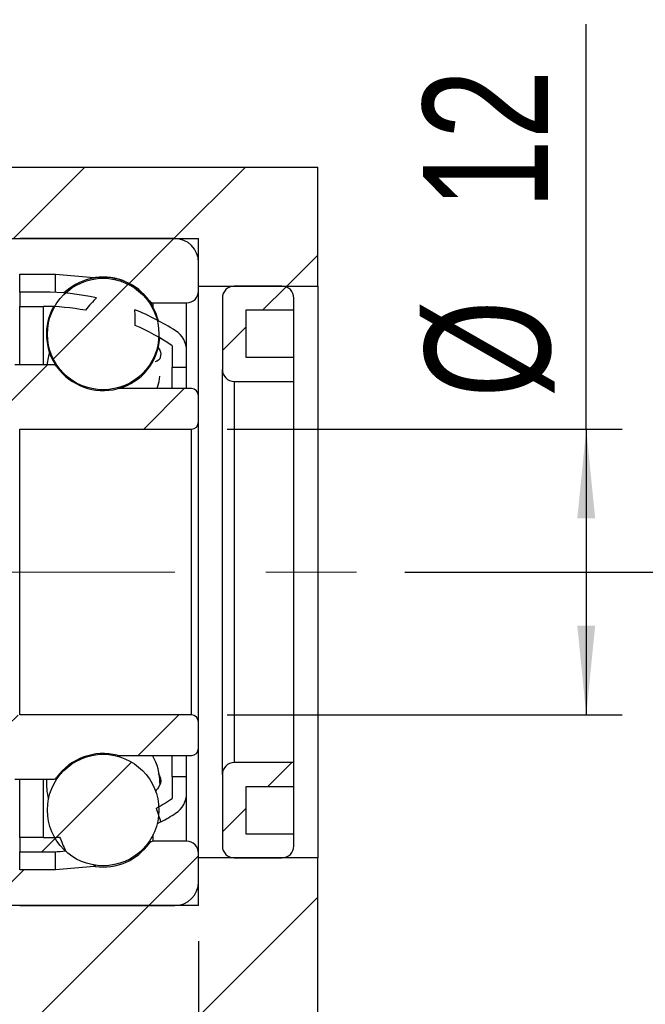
# Model space of a CAD drawing. Header units: millimetres. Extents: x 28 to 295, y 13 to 199.
# Tile 6 of 8: x 252 to 270, y 42 to 69. Entities that reach past the tile are written whole.
import ezdxf

# ---------------------------------------------------------------- set-up
doc = ezdxf.new("R2010")
doc.units = ezdxf.units.MM
doc.linetypes.add('CENTERX2', pattern=[20.32, 12.7, -2.54, 2.54, -2.54])
doc.layers.add('FORMAT', color=7, linetype='Continuous')
doc.styles.add('SLDTEXTSTYLE0', font='TXT', dxfattribs={"width": 0.75})
doc.dimstyles.new('SLDDIMSTYLE3', dxfattribs={"dimtxt": 3.5, "dimasz": 2.5, "dimexe": 0, "dimexo": 0.0625, "dimgap": 0.875, "dimtad": 1, "dimdec": 1, "dimlfac": 1.5, "dimrnd": 1e-09, "dimzin": 12, "dimdsep": 46, "dimtxsty": 'SLDTEXTSTYLE0', "dimsah": 1, "dimcen": 0.09, "dimadec": 0, "dimazin": 3, "dimtfac": 1, "dimtdec": 1, "dimtmove": 0, "dimatfit": 0, "dimfxl": 1, "dimfrac": 2, "dimtolj": 1, "dimtzin": 12, "dimarcsym": 0})
doc.dimstyles.new('SLDDIMSTYLE4', dxfattribs={"dimtxt": 3.5, "dimasz": 2.5, "dimexe": 0, "dimexo": 0.0625, "dimgap": 0.875, "dimtad": 1, "dimlfac": 1.5, "dimrnd": 1e-09, "dimzin": 12, "dimdsep": 46, "dimtxsty": 'SLDTEXTSTYLE0', "dimsah": 1, "dimcen": 0.09, "dimadec": 0, "dimazin": 3, "dimtfac": 1, "dimtofl": 0, "dimtmove": 0, "dimatfit": 3, "dimfxl": 1, "dimfrac": 2, "dimtolj": 1, "dimtzin": 12, "dimarcsym": 0})
doc.dimstyles.new('SLDDIMSTYLE5', dxfattribs={"dimtxt": 3.5, "dimasz": 2.5, "dimexe": 0, "dimexo": 0.0625, "dimgap": 0.875, "dimtad": 1, "dimlfac": 1.5, "dimrnd": 1e-09, "dimzin": 12, "dimdsep": 46, "dimtxsty": 'SLDTEXTSTYLE0', "dimsah": 1, "dimcen": 0.09, "dimadec": 0, "dimazin": 3, "dimtfac": 1, "dimtmove": 0, "dimatfit": 0, "dimfxl": 1, "dimfrac": 2, "dimtolj": 1, "dimtzin": 12, "dimarcsym": 0})
doc.dimstyles.new('SLDDIMSTYLE7', dxfattribs={"dimtxt": 3.5, "dimasz": 2.5, "dimexe": 0, "dimexo": 0.0625, "dimgap": 0.875, "dimtad": 1, "dimlfac": 1.5, "dimrnd": 1e-09, "dimzin": 12, "dimdsep": 46, "dimtxsty": 'SLDTEXTSTYLE0', "dimsah": 1, "dimcen": 0.09, "dimadec": 0, "dimazin": 3, "dimtol": 1, "dimtp": 0.02, "dimtm": 0.02, "dimtfac": 1, "dimtmove": 0, "dimatfit": 0, "dimfxl": 1, "dimfrac": 2, "dimtolj": 1, "dimarcsym": 0})

# ---------------------------------------------------------------- blocks, each defined once
blk = doc.blocks.new('_D_14')
at = {"layer": 'FORMAT', "color": 7}
for p, q in [((267.946, 58.008), (267.946, 69.338)), ((257.905, 58.008), (268.946, 58.008)), ((267.946, 58.008), (267.946, 50.008)), ((257.905, 50.008), (268.946, 50.008))]:
    blk.add_line(p, q, dxfattribs=at)
for points in [[(267.946, 58.008), (267.696, 55.508), (268.196, 55.508)], [(267.946, 50.008), (268.196, 52.508), (267.696, 52.508)]]:
    blk.add_solid(points, dxfattribs=at)
at = {"layer": 'FORMAT', "color": 7, "char_height": 3.5, "attachment_point": 1, "rotation": 90, "style": 'SLDTEXTSTYLE0'}
for s, insert in [('12', (263.381, 64.166)), ('%%c', (263.434, 58.887))]:
    blk.add_mtext(s, dxfattribs=dict(at, insert=insert))
blk = doc.blocks.new('_D_15')
at = {"layer": 'FORMAT', "color": 7}
for p, q in [((276.438, 54.008), (276.438, 59.508)), ((262.875, 54.008), (277.438, 54.008)), ((276.438, 54.008), (276.438, 37.342)), ((261.438, 37.342), (277.438, 37.342)), ((276.438, 37.342), (276.438, 31.842))]:
    blk.add_line(p, q, dxfattribs=at)
for points in [[(276.438, 54.008), (276.688, 56.508), (276.188, 56.508)], [(276.438, 37.342), (276.188, 34.842), (276.688, 34.842)]]:
    blk.add_solid(points, dxfattribs=at)
at = {"layer": 'FORMAT', "color": 7, "char_height": 3.5, "attachment_point": 1, "rotation": 90, "style": 'SLDTEXTSTYLE0'}
for s, insert in [('±0.02', (271.927, 42.309)), ('25', (271.927, 35.824))]:
    blk.add_mtext(s, dxfattribs=dict(at, insert=insert))
blk = doc.blocks.new('_D_16')
at = {"layer": 'FORMAT', "color": 7}
for p, q in [((257.105, 43.675), (257.105, 29.507)), ((260.438, 36.342), (260.438, 29.507)), ((257.105, 30.507), (251.605, 30.507)), ((257.105, 30.507), (260.438, 30.507)), ((260.438, 30.507), (266.039, 30.507))]:
    blk.add_line(p, q, dxfattribs=at)
for points in [[(257.105, 30.507), (254.605, 30.757), (254.605, 30.257)], [(260.438, 30.507), (262.938, 30.257), (262.938, 30.757)]]:
    blk.add_solid(points, dxfattribs=at)
at = {"layer": 'FORMAT', "color": 7, "insert": (263.453, 35.019), "char_height": 3.5, "attachment_point": 1, "style": 'SLDTEXTSTYLE0'}
blk.add_mtext('5', dxfattribs=at)
blk = doc.blocks.new('_D_17')
at = {"layer": 'FORMAT', "color": 7}
for p, q in [((237.372, 57.342), (237.372, 29.507)), ((257.105, 43.675), (257.105, 29.507)), ((237.372, 30.507), (231.872, 30.507)), ((237.372, 30.507), (257.105, 30.507)), ((257.105, 30.507), (262.605, 30.507))]:
    blk.add_line(p, q, dxfattribs=at)
for points in [[(237.372, 30.507), (234.872, 30.757), (234.872, 30.257)], [(257.105, 30.507), (259.605, 30.257), (259.605, 30.757)]]:
    blk.add_solid(points, dxfattribs=at)
at = {"layer": 'FORMAT', "color": 7, "char_height": 3.5, "attachment_point": 1, "style": 'SLDTEXTSTYLE0'}
for s, insert in [('(', (241.689, 35.019)), (')', (252.461, 35.019)), ('29.6', (243.409, 35.019))]:
    blk.add_mtext(s, dxfattribs=dict(at, insert=insert))

msp = doc.modelspace()

# ---------------------------------------------------------------- hatches: boundary and pattern name
at = {"layer": 'FORMAT', "linetype": 'Continuous', "lineweight": 18}
h = msp.add_hatch(dxfattribs=at)
h.set_pattern_fill('ANSI31', color=256, style=0)
h.paths.add_polyline_path([(260.4384, 65.3418), (245.1051, 65.3418), (245.1051, 63.3418), (257.1051, 63.3418), (257.1051, 62.0085), (260.4384, 62.0085)], flags=0)
h = msp.add_hatch(dxfattribs=at)
h.set_pattern_fill('ANSI31', color=256, style=0)
edge = h.paths.add_edge_path(flags=0)
edge.add_line((256.4384, 63.3418), (252.1051, 63.3418))
edge.add_arc((252.1051, 63.0085), 0.3333, 90, 180)
edge.add_line((251.7717, 63.0085), (251.7717, 62.6752))
edge.add_arc((252.1051, 62.6752), 0.3333, 180, 270)
edge.add_line((252.1051, 62.3418), (253.1051, 62.3418))
edge.add_line((253.1051, 62.3418), (254.1905, 62.2469))
edge.add_arc((254.2021, 62.3797), 0.1333, 265, 277.89275)
edge.add_arc((254.4384, 60.6752), 1.5875, 35.52892, 97.89275, ccw=False)
edge.add_arc((255.8389, 61.6752), 0.1333, 215.52892, 270)
edge.add_line((255.8389, 61.5418), (256.7717, 61.5418))
edge.add_arc((256.7717, 61.8752), 0.3333, 270, 360)
edge.add_line((257.1051, 61.8752), (257.1051, 62.6752))
edge.add_arc((256.4384, 62.6752), 0.6667, 0, 90)
h = msp.add_hatch(dxfattribs=at)
h.set_pattern_fill('ANSI31', color=256, style=0)
edge = h.paths.add_edge_path(flags=0)
edge.add_arc((254.4384, 60.6685), 1.5594, 0, 360)
h = msp.add_hatch(dxfattribs=at)
h.set_pattern_fill('ANSI31', color=256, style=0)
edge = h.paths.add_edge_path(flags=0)
edge.add_line((259.7717, 60.0085), (258.4384, 60.0085))
edge.add_line((258.4384, 60.0085), (258.4384, 61.3418))
edge.add_line((258.4384, 61.3418), (259.7717, 61.3418))
edge.add_line((259.7717, 61.3418), (259.7717, 61.6752))
edge.add_arc((259.4384, 61.6752), 0.3333, 360, 450)
edge.add_line((259.4384, 62.0085), (258.1051, 62.0085))
edge.add_arc((258.1051, 61.6752), 0.3333, 90, 180)
edge.add_line((257.7717, 61.6752), (257.7717, 59.6752))
edge.add_arc((258.1051, 59.6752), 0.3333, 180, 270)
edge.add_line((258.1051, 59.3418), (259.7717, 59.3418))
edge.add_line((259.7717, 59.3418), (259.7717, 60.0085))
h = msp.add_hatch(dxfattribs=at)
h.set_pattern_fill('ANSI31', color=256, style=0)
edge = h.paths.add_edge_path(flags=0)
edge.add_line((252.1051, 61.8418), (252.1051, 61.4418))
edge.add_line((252.1051, 61.4418), (252.7717, 61.4418))
edge.add_arc((252.7717, 55.0009), 6.4409, 79.53084, 90, ccw=False)
edge.add_ellipse((251.9458, 54.0085), major_axis=(3.0653, 8.0458), ratio=0.1800248, start_angle=4.13621, end_angle=5.61405, ccw=False)
edge.add_arc((252.7717, 55.0009), 6.8409, 77.51735, 90)
edge.add_line((252.7717, 61.8418), (252.1051, 61.8418))
h = msp.add_hatch(dxfattribs=at)
h.set_pattern_fill('ANSI31', color=256, style=0)
edge = h.paths.add_edge_path(flags=0)
edge.add_arc((256.1051, 60.198), 0.6667, 0, 57.32471)
edge.add_arc((252.7717, 55.0009), 6.8409, 57.32471, 68.08804)
edge.add_ellipse((251.9458, 54.0085), major_axis=(3.0653, 8.0458), ratio=0.1800248, start_angle=354.70738, end_angle=356.13578, ccw=False)
edge.add_arc((252.7717, 55.0009), 6.4409, 56.01835, 66.55645, ccw=False)
edge.add_line((256.3717, 60.3418), (256.3717, 59.7418))
edge.add_line((256.3717, 59.7418), (256.7717, 59.7418))
edge.add_line((256.7717, 59.7418), (256.7717, 60.198))
h = msp.add_hatch(dxfattribs=at)
h.set_pattern_fill('ANSI31', color=256, style=0)
edge = h.paths.add_edge_path(flags=0)
edge.add_line((252.1051, 58.0085), (256.9051, 58.0085))
edge.add_arc((256.9051, 58.2085), 0.2, 270, 360)
edge.add_line((257.1051, 58.2085), (257.1051, 58.9418))
edge.add_arc((256.9051, 58.9418), 0.2, 0, 90)
edge.add_line((256.9051, 59.1418), (254.8668, 59.1418))
edge.add_arc((254.8668, 59.0085), 0.1333, 90, 104.41385)
edge.add_arc((254.4384, 60.6752), 1.5875, 215.52892, 284.41385, ccw=False)
edge.add_arc((253.038, 59.6752), 0.1333, 35.52892, 90)
edge.add_line((253.038, 59.8085), (251.9717, 59.8085))
edge.add_arc((251.9717, 59.6085), 0.2, 90, 180)
edge.add_line((251.7717, 59.6085), (251.7717, 58.3418))
edge.add_arc((252.1051, 58.3418), 0.3333, 180, 270)
h = msp.add_hatch(dxfattribs=at)
h.set_pattern_fill('ANSI31', color=256, style=0)
edge = h.paths.add_edge_path(flags=0)
edge.add_line((257.1051, 49.0752), (257.1051, 49.8085))
edge.add_arc((256.9051, 49.8085), 0.2, 0, 90)
edge.add_line((256.9051, 50.0085), (252.1051, 50.0085))
edge.add_arc((252.1051, 49.6752), 0.3333, 90, 180)
edge.add_line((251.7717, 49.6752), (251.7717, 48.4085))
edge.add_arc((251.9717, 48.4085), 0.2, 180, 270)
edge.add_line((251.9717, 48.2085), (253.038, 48.2085))
edge.add_arc((253.038, 48.3418), 0.1333, 270, 324.47108)
edge.add_arc((254.4384, 47.3418), 1.5875, 75.58615, 144.47108, ccw=False)
edge.add_arc((254.8668, 49.0085), 0.1333, 255.58615, 270)
edge.add_line((254.8668, 48.8752), (256.9051, 48.8752))
edge.add_arc((256.9051, 49.0752), 0.2, 270, 360)
h = msp.add_hatch(dxfattribs=at)
h.set_pattern_fill('ANSI31', color=256, style=0)
edge = h.paths.add_edge_path(flags=0)
edge.add_arc((254.4384, 47.3484), 1.5594, 0, 360)
h = msp.add_hatch(dxfattribs=at)
h.set_pattern_fill('ANSI31', color=256, style=0)
edge = h.paths.add_edge_path(flags=0)
edge.add_line((259.7717, 46.6752), (258.4384, 46.6752))
edge.add_line((258.4384, 46.6752), (258.4384, 48.0085))
edge.add_line((258.4384, 48.0085), (259.7717, 48.0085))
edge.add_line((259.7717, 48.0085), (259.7717, 48.6752))
edge.add_line((259.7717, 48.6752), (258.1051, 48.6752))
edge.add_arc((258.1051, 48.3418), 0.3333, 90, 180)
edge.add_line((257.7717, 48.3418), (257.7717, 46.3418))
edge.add_arc((258.1051, 46.3418), 0.3333, 180, 270)
edge.add_line((258.1051, 46.0085), (259.4384, 46.0085))
edge.add_arc((259.4384, 46.3418), 0.3333, 270, 360)
edge.add_line((259.7717, 46.3418), (259.7717, 46.6752))
h = msp.add_hatch(dxfattribs=at)
h.set_pattern_fill('ANSI31', color=256, style=0)
edge = h.paths.add_edge_path(flags=0)
edge.add_ellipse((251.9458, 54.0085), major_axis=(6.3179, -16.8263), ratio=0.0862386, start_angle=9.85475, end_angle=10.49543, ccw=False)
edge.add_arc((252.7717, 53.0161), 6.8409, 298.68101, 302.67529)
edge.add_arc((256.1051, 47.8189), 0.6667, 302.67529, 360)
edge.add_line((256.7717, 47.8189), (256.7717, 48.2752))
edge.add_line((256.7717, 48.2752), (256.3717, 48.2752))
edge.add_line((256.3717, 48.2752), (256.3717, 47.6752))
edge.add_arc((252.7717, 53.0161), 6.4409, 299.33964, 303.98165, ccw=False)
h = msp.add_hatch(dxfattribs=at)
h.set_pattern_fill('ANSI31', color=256, style=0)
edge = h.paths.add_edge_path(flags=0)
edge.add_arc((252.7717, 53.0161), 6.4409, 270, 274.00744, ccw=False)
edge.add_line((252.7717, 46.5752), (252.1051, 46.5752))
edge.add_line((252.1051, 46.5752), (252.1051, 46.1752))
edge.add_line((252.1051, 46.1752), (252.7717, 46.1752))
edge.add_arc((252.7717, 53.0161), 6.8409, 270, 275.14925)
edge.add_ellipse((251.9458, 54.0085), major_axis=(6.3179, -16.8263), ratio=0.0862386, start_angle=349.18078, end_angle=349.87137, ccw=False)
h = msp.add_hatch(dxfattribs=at)
h.set_pattern_fill('ANSI31', color=256, style=0)
edge = h.paths.add_edge_path(flags=0)
edge.add_line((251.7717, 45.3418), (251.7717, 45.0085))
edge.add_arc((252.1051, 45.0085), 0.3333, 180, 270)
edge.add_line((252.1051, 44.6752), (256.4384, 44.6752))
edge.add_arc((256.4384, 45.3418), 0.6667, 270, 360)
edge.add_line((257.1051, 45.3418), (257.1051, 46.1418))
edge.add_arc((256.7717, 46.1418), 0.3333, 0, 90)
edge.add_line((256.7717, 46.4752), (255.8389, 46.4752))
edge.add_arc((255.8389, 46.3418), 0.1333, 90, 144.47108)
edge.add_arc((254.4384, 47.3418), 1.5875, 262.10725, 324.47108, ccw=False)
edge.add_arc((254.2021, 45.6373), 0.1333, 82.10725, 95)
edge.add_line((254.1905, 45.7701), (253.1051, 45.6752))
edge.add_line((253.1051, 45.6752), (252.1051, 45.6752))
edge.add_arc((252.1051, 45.3418), 0.3333, 90, 180)
h = msp.add_hatch(dxfattribs=at)
h.set_pattern_fill('ANSI31', color=256, style=0)
h.paths.add_polyline_path([(245.1051, 37.3418), (260.4384, 37.3418), (260.4384, 46.0085), (257.1051, 46.0085), (257.1051, 44.6752), (245.1051, 44.6752)], flags=0)

# ---------------------------------------------------------------- linework, layer by layer
at = {"color": 7, "linetype": 'Continuous', "lineweight": 25}
for p, q in [((245.1051, 65.3418), (260.4384, 65.3418)), ((260.4384, 62.0085), (260.4384, 65.3418)), ((245.1051, 63.3418), (257.1051, 63.3418)), ((256.4384, 63.3418), (252.1051, 63.3418)), ((257.1051, 62.0085), (257.1051, 63.3418)), ((257.1051, 61.8752), (257.1051, 62.6752)), ((252.1051, 62.3418), (253.1051, 62.3418)), ((253.1051, 62.3418), (254.1905, 62.2469)), ((253.1051, 61.8337), (253.1051, 62.3418)), ((257.1051, 62.0085), (260.4384, 62.0085)), ((259.4384, 62.0085), (258.1051, 62.0085)), ((260.4384, 62.0085), (260.4384, 46.0085)), ((252.7717, 61.8418), (252.1051, 61.8418)), ((252.1051, 61.8418), (252.1051, 61.4418)), ((257.1051, 58.9418), (257.1051, 61.8752)), ((255.8389, 61.5418), (256.7717, 61.5418)), ((257.7717, 61.6752), (257.7717, 59.6752)), ((259.7717, 61.3418), (259.7717, 61.6752)), ((252.1051, 61.4418), (252.7717, 61.4418)), ((252.1051, 59.8085), (252.1051, 61.4418)), ((258.4384, 61.3418), (259.7717, 61.3418)), ((258.4384, 60.0085), (258.4384, 61.3418)), ((259.7717, 60.0085), (259.7717, 61.3418)), ((256.3717, 60.3418), (256.3717, 59.7418)), ((256.7717, 59.7418), (256.7717, 60.198)), ((253.038, 59.8085), (251.9717, 59.8085)), ((259.7717, 60.0085), (258.4384, 60.0085)), ((259.7717, 59.3418), (259.7717, 60.0085)), ((256.3717, 59.7418), (256.7717, 59.7418)), ((256.3717, 59.1418), (256.3717, 59.7418)), ((256.7717, 59.1418), (256.7717, 59.7418)), ((257.7717, 48.3418), (257.7717, 59.6752)), ((258.1051, 59.3418), (259.7717, 59.3418)), ((258.1051, 59.3418), (258.1051, 48.6752)), ((259.7717, 48.6752), (259.7717, 59.3418)), ((256.9051, 59.1418), (254.8668, 59.1418)), ((257.1051, 58.2085), (257.1051, 58.9418)), ((257.1051, 49.8085), (257.1051, 58.2085)), ((252.1051, 58.0085), (256.9051, 58.0085)), ((252.1051, 50.0085), (252.1051, 58.0085)), ((256.9051, 50.0085), (256.9051, 58.0085)), ((256.9051, 50.0085), (252.1051, 50.0085)), ((257.1051, 49.0752), (257.1051, 49.8085)), ((257.1051, 46.1418), (257.1051, 49.0752)), ((254.8668, 48.8752), (256.9051, 48.8752)), ((256.3717, 48.2752), (256.3717, 48.8752)), ((256.7717, 48.2752), (256.7717, 48.8752)), ((259.7717, 48.6752), (258.1051, 48.6752)), ((259.7717, 48.0085), (259.7717, 48.6752)), ((256.3717, 48.2752), (256.3717, 47.6752)), ((256.7717, 48.2752), (256.3717, 48.2752)), ((256.7717, 47.8189), (256.7717, 48.2752)), ((257.7717, 48.3418), (257.7717, 46.3418)), ((251.9717, 48.2085), (253.038, 48.2085)), ((252.1051, 46.5752), (252.1051, 48.2085)), ((258.4384, 48.0085), (259.7717, 48.0085)), ((258.4384, 46.6752), (258.4384, 48.0085)), ((259.7717, 46.6752), (259.7717, 48.0085)), ((256.0549, 47.0145), (255.9487, 46.9638)), ((252.1051, 46.5752), (252.1051, 46.1752)), ((252.7717, 46.5752), (252.1051, 46.5752)), ((259.7717, 46.6752), (258.4384, 46.6752)), ((259.7717, 46.3418), (259.7717, 46.6752)), ((256.7717, 46.4752), (255.8389, 46.4752)), ((252.1051, 46.1752), (252.7717, 46.1752)), ((253.1051, 45.6752), (253.1051, 46.1833)), ((257.1051, 45.3418), (257.1051, 46.1418)), ((254.1905, 45.7701), (253.1051, 45.6752)), ((257.1051, 44.6752), (257.1051, 46.0085)), ((260.4384, 46.0085), (257.1051, 46.0085)), ((258.1051, 46.0085), (259.4384, 46.0085)), ((260.4384, 37.3418), (260.4384, 46.0085)), ((253.1051, 45.6752), (252.1051, 45.6752)), ((257.1051, 44.6752), (245.1051, 44.6752)), ((252.1051, 44.6752), (256.4384, 44.6752))]:
    msp.add_line(p, q, dxfattribs=at)
at = {"color": 8, "linetype": 'Continuous', "lineweight": 25}
for p, q in [((252.1051, 61.8418), (252.1051, 62.3418)), ((254.1905, 62.2365), (254.1905, 62.2469)), ((254.2204, 62.241), (254.2204, 62.2476)), ((255.7304, 61.591), (255.7304, 61.5977)), ((255.8389, 61.4161), (255.8389, 61.5418)), ((256.7717, 60.198), (256.7717, 61.5418)), ((252.7717, 59.8085), (252.7717, 61.4418)), ((252.7717, 46.5752), (252.7717, 48.2085)), ((256.7717, 46.4752), (256.7717, 47.8189)), ((255.8389, 46.4752), (255.8389, 46.6625)), ((255.7304, 46.4193), (255.7304, 46.4751)), ((252.1051, 45.6752), (252.1051, 46.1752)), ((254.1905, 45.7701), (254.1905, 45.8089)), ((254.2204, 45.7694), (254.2204, 45.8043))]:
    msp.add_line(p, q, dxfattribs=at)
at = {"color": 7, "linetype": 'Continuous', "lineweight": 25, "flags": 128}
for points in [[(252.9387, 60.1481), (252.9081, 60.05), (252.8612, 59.8085)], [(255.9498, 59.1418), (256.0004, 59.3442), (256.0202, 59.4936)]]:
    msp.add_lwpolyline(points, dxfattribs=at)
at = {"color": 7, "linetype": 'Continuous', "lineweight": 25}
for centre in [(254.4384, 60.6685), (254.4384, 47.3484)]:
    msp.add_circle(centre, 1.5594, dxfattribs=at)
for centre, radius, start, end in [((256.4384, 62.6752), 0.6667, 0, 90), ((254.4384, 60.6685), 1.5875, 13.61293, 133.61317), ((254.2021, 62.3797), 0.1333, 265, 277.89275), ((254.4384, 60.6752), 1.5875, 35.52892, 97.89275), ((258.1051, 61.6752), 0.3333, 90, 180), ((259.4384, 61.6752), 0.3333, 360, 90), ((252.7717, 55.0009), 6.8409, 77.51735, 90), ((256.7717, 61.8752), 0.3333, 270, 0), ((255.8389, 61.6752), 0.1333, 215.52892, 270), ((252.7717, 55.0009), 6.4409, 79.53084, 90), ((254.4384, 60.6685), 1.5875, 151.33408, 214.2458), ((252.7717, 55.0009), 6.8409, 57.32471, 68.08804), ((252.7717, 55.0009), 6.4409, 56.01835, 66.55645), ((256.1051, 60.198), 0.6667, 0, 57.32471), ((254.4384, 60.6685), 1.5875, 285.90795, 355.89695), ((253.038, 59.6752), 0.1333, 35.52892, 90), ((254.4384, 60.6752), 1.5875, 215.52892, 284.41385), ((258.1051, 59.6752), 0.3333, 180, 270), ((254.8668, 59.0085), 0.1333, 90, 104.41385), ((256.9051, 58.9418), 0.2, 0, 90), ((256.9051, 58.2085), 0.2, 270, 0), ((256.9051, 49.8085), 0.2, 0, 90), ((256.9051, 49.0752), 0.2, 270, 360), ((254.4384, 47.3418), 1.5875, 75.58615, 144.47108), ((254.8668, 49.0085), 0.1333, 255.58615, 270), ((254.4384, 48.0921), 1.5875, 0, 29.55486), ((258.1051, 48.3418), 0.3333, 90, 180), ((253.038, 48.3418), 0.1333, 270, 324.47108), ((254.4384, 48.0921), 1.5875, 175.79592, 195.76195), ((252.7717, 53.0161), 6.4409, 299.33964, 303.98165), ((256.1051, 47.8189), 0.6667, 302.67529, 0), ((252.7717, 53.0161), 6.8409, 298.68101, 302.67529), ((252.7717, 53.0161), 6.4409, 270, 274.00744), ((254.4384, 47.3418), 1.5875, 262.10725, 324.47108), ((255.8389, 46.3418), 0.1333, 90, 144.47108), ((256.7717, 46.1418), 0.3333, 0, 90), ((258.1051, 46.3418), 0.3333, 180, 270), ((259.4384, 46.3418), 0.3333, 270, 0), ((252.7717, 53.0161), 6.8409, 270, 275.14925), ((254.2021, 45.6373), 0.1333, 82.10725, 95), ((256.4384, 45.3418), 0.6667, 270, 0)]:
    msp.add_arc(centre, radius, start, end, dxfattribs=at)
for major_axis, ratio, start_param, end_param in [((3.0653, 8.0458), 0.1800248, 0.3819716, 0.4997879), ((3.0653, 8.0458), 0.1800248, 5.807941, 5.9242369), ((6.3179, -16.8263), 0.0862386, 1.1100011, 1.1351201), ((6.3179, -16.8263), 0.0862386, 5.1362871, 5.1621365)]:
    msp.add_ellipse((251.9458, 54.0085), major_axis=major_axis, ratio=ratio, start_param=start_param, end_param=end_param, dxfattribs=at)
for points, knots in [([(255.9671, 60.2895), (255.972, 60.2843), (256.0522, 60.1988), (256.0526, 60.0605), (256.0172, 59.9291), (255.9118, 59.8978), (255.8957, 59.893)], [0, 0, 0, 0, 0.0286517, 0.4740698, 0.9195161, 1, 1, 1, 1]), ([(255.9762, 48.3723), (256.005, 48.3257), (256.0742, 48.2138), (256.0356, 48.031), (255.929, 47.9072), (255.9031, 47.877)], [0, 0, 0, 0, 0.3505539, 0.841919, 1, 1, 1, 1])]:
    msp.add_open_spline(points, degree=3, knots=knots, dxfattribs=at)
at = {"layer": 'FORMAT', "color": 7, "linetype": 'CENTERX2', "lineweight": 18}
msp.add_line((203.1051, 54.0085), (261.8751, 54.0085), dxfattribs=at)

# ---------------------------------------------------------------- dimensions: what is measured, and where the dimension line sits
at = {"layer": 'FORMAT', "color": 7}
dim = msp.add_linear_dim(base=(267.9461, 50.0085), p1=(256.9051, 58.0085), p2=(256.9051, 50.0085), angle=90, text='%%c<>', dimstyle='SLDDIMSTYLE4', dxfattribs=at)
dim.commit()
dim.dimension.update_dxf_attribs({"geometry": '_D_14', "text_midpoint": (267.9461, 64.1126), "dimtype": 160})
dim = msp.add_linear_dim(base=(276.4384, 37.3418), p1=(261.8751, 54.0085), p2=(260.4384, 37.3418), angle=90, dimstyle='SLDDIMSTYLE7', dxfattribs=at)
dim.commit()
dim.dimension.update_dxf_attribs({"geometry": '_D_15', "text_midpoint": (276.4384, 44.8631), "dimtype": 160})
dim = msp.add_linear_dim(base=(257.1051, 30.5069), p1=(237.3717, 58.3418), p2=(257.1051, 44.6752), text='(<>)', dimstyle='SLDDIMSTYLE3', dxfattribs=at)
dim.commit()
dim.dimension.update_dxf_attribs({"geometry": '_D_17', "text_midpoint": (247.9352, 30.5069), "dimtype": 160})
dim = msp.add_linear_dim(base=(260.4384, 30.5069), p1=(257.1051, 44.6752), p2=(260.4384, 37.3418), dimstyle='SLDDIMSTYLE5', dxfattribs=at)
dim.commit()
dim.dimension.update_dxf_attribs({"geometry": '_D_16', "text_midpoint": (264.7464, 30.5069), "dimtype": 160})

doc.saveas('drawing.dxf')
